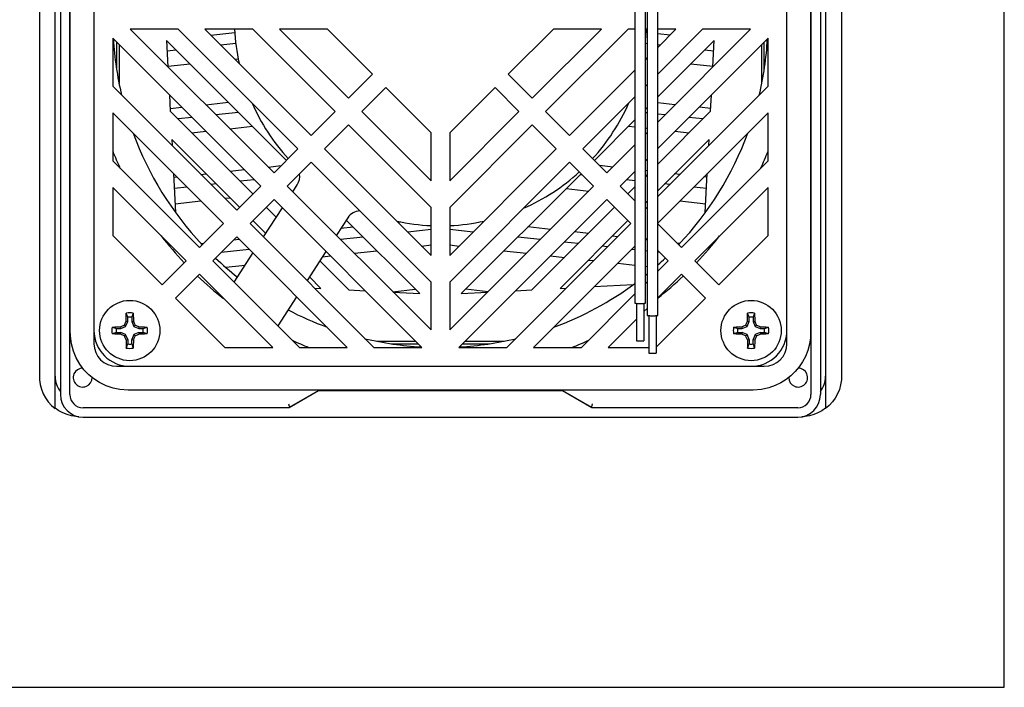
# Model space of a CAD drawing. Header units: inches. Extents: x 0 to 17, y 0 to 11.
# Tile 3 of 4: x 11.9 to 17, y 0 to 3.5. Entities that reach past the tile are written whole.
import ezdxf

# ---------------------------------------------------------------- set-up
doc = ezdxf.new("R2010")
doc.units = ezdxf.units.IN
doc.header["$LTSCALE"] = 0.935
doc.header["$MEASUREMENT"] = 0
doc.layers.get('0').update_dxf_attribs({"linetype": 'CONTINUOUS'})

msp = doc.modelspace()

# ---------------------------------------------------------------- linework, layer by layer
at = {"color": 7, "linetype": 'Continuous'}
for p, q in [((17, 0), (17, 11)), ((11.9559, 5.3835), (11.9559, 1.6316)), ((12.0389, 1.4559), (12.0389, 5.3902)), ((16.0659, 5.3902), (16.0659, 1.4559)), ((16.1489, 5.3835), (16.1489, 1.6316)), ((12.2414, 5.1811), (12.2414, 1.7952)), ((15.8634, 1.7952), (15.8634, 5.1811)), ((15.0691, 4.7639), (15.0691, 2.0071)), ((15.1242, 2.0071), (15.1242, 4.7769)), ((15.1331, 4.7764), (15.1331, 1.9431)), ((15.1882, 1.9431), (15.1882, 4.7554)), ((12.4313, 3.4389), (13.1825, 2.6878)), ((12.6818, 3.4389), (12.4313, 3.4389)), ((13.3077, 2.8131), (12.6818, 3.4389)), ((12.821, 3.4389), (13.3773, 2.8827)), ((13.0716, 3.4389), (12.821, 3.4389)), ((12.8522, 3.4078), (12.9778, 3.4214)), ((13.5026, 3.0079), (13.0716, 3.4389)), ((13.2108, 3.4389), (13.5722, 3.0775)), ((13.4613, 3.4389), (13.2108, 3.4389)), ((13.6975, 3.2028), (13.4613, 3.4389)), ((14.6435, 3.4389), (14.4074, 3.2028)), ((14.5326, 3.0775), (14.894, 3.4389)), ((15.0332, 3.4389), (14.6022, 3.0079)), ((14.894, 3.4389), (14.6435, 3.4389)), ((15.0691, 3.4389), (15.0332, 3.4389)), ((15.1331, 3.4389), (15.1242, 3.4389)), ((15.1331, 3.4208), (15.127, 3.4214)), ((15.2838, 3.4389), (15.1882, 3.4389)), ((15.1882, 3.3434), (15.2838, 3.4389)), ((15.423, 3.4389), (15.1882, 3.2042)), ((15.1882, 2.9536), (15.6735, 3.4389)), ((15.2526, 3.4078), (15.1882, 3.4148)), ((15.6735, 3.4389), (15.423, 3.4389)), ((12.3398, 3.3912), (12.3398, 3.1407)), ((13.1129, 2.6182), (12.3398, 3.3912)), ((12.3597, 3.3713), (12.3597, 3.2308)), ((12.3733, 3.3577), (12.3733, 3.1553)), ((12.983, 3.3634), (12.905, 3.355)), ((15.1331, 3.3622), (15.1242, 3.3632)), ((15.765, 3.3912), (15.1882, 2.8144)), ((15.1998, 3.355), (15.1882, 3.3562)), ((15.7315, 3.3577), (15.7315, 3.1553)), ((15.7451, 3.2308), (15.7451, 3.3713)), ((15.765, 3.1407), (15.765, 3.3912)), ((12.6715, 3.3295), (12.624, 3.3244)), ((15.4808, 3.3244), (15.4333, 3.3295)), ((12.6282, 3.2446), (12.7439, 3.2572)), ((12.9774, 3.2826), (12.9951, 3.2845)), ((15.1242, 3.2793), (15.1331, 3.2883)), ((15.1242, 3.2829), (15.1274, 3.2826)), ((15.3609, 3.2572), (15.4767, 3.2446)), ((13.5722, 3.0775), (13.6975, 3.2028)), ((14.4074, 3.2028), (14.5326, 3.0775)), ((14.7275, 2.8827), (15.0691, 3.2242)), ((12.3398, 3.1407), (12.9876, 2.4929)), ((15.1331, 3.1491), (15.1242, 3.1401)), ((15.1882, 2.5639), (15.765, 3.1407)), ((13.7671, 3.1332), (13.6418, 3.0079)), ((14.0032, 2.8971), (13.7671, 3.1332)), ((14.3378, 3.1332), (14.1016, 2.8971)), ((14.463, 3.0079), (14.3378, 3.1332)), ((12.8263, 3.0439), (12.9443, 3.0568)), ((15.0691, 3.085), (14.7971, 2.8131)), ((15.2785, 3.0439), (15.1882, 3.0537)), ((12.3398, 3.0015), (12.3398, 2.7509)), ((12.918, 2.4233), (12.3398, 3.0015)), ((12.6398, 3.0236), (12.7008, 3.0303)), ((12.9971, 3.0039), (12.8791, 2.9911)), ((13.3773, 2.8827), (13.5026, 3.0079)), ((13.6418, 3.0079), (14.0032, 2.6465)), ((14.1016, 2.6465), (14.463, 3.0079)), ((14.6022, 3.0079), (14.7275, 2.8827)), ((15.1331, 3.0012), (15.1242, 3.0021)), ((15.765, 3.0015), (15.1882, 2.4247)), ((15.2257, 2.9911), (15.1882, 2.9952)), ((15.4651, 3.0236), (15.4041, 3.0303)), ((15.765, 2.7509), (15.765, 3.0015)), ((12.7536, 2.9774), (12.6808, 2.9695)), ((13.5722, 2.9383), (13.4469, 2.8131)), ((14.0032, 2.5073), (13.5722, 2.9383)), ((14.5326, 2.9383), (14.1016, 2.5073)), ((14.6579, 2.8131), (14.5326, 2.9383)), ((15.424, 2.9695), (15.3512, 2.9774)), ((12.7532, 2.8971), (12.826, 2.9051)), ((12.9515, 2.9187), (13.0695, 2.9316)), ((14.0032, 2.6465), (14.0032, 2.8971)), ((14.1016, 2.8971), (14.1016, 2.6465)), ((15.0353, 2.9316), (15.0691, 2.9279)), ((15.1242, 2.9219), (15.1331, 2.9209)), ((15.1242, 2.8896), (15.1331, 2.8985)), ((15.2789, 2.9051), (15.3517, 2.8971)), ((14.9224, 2.6878), (15.0691, 2.8345)), ((13.1825, 2.6878), (13.3077, 2.8131)), ((13.4469, 2.8131), (14.0032, 2.2568)), ((14.1016, 2.2568), (14.6579, 2.8131)), ((14.7971, 2.8131), (14.9224, 2.6878)), ((12.3398, 2.7509), (12.7927, 2.298)), ((13.3773, 2.7435), (13.252, 2.6182)), ((14.0032, 2.1176), (13.3773, 2.7435)), ((14.7275, 2.7435), (14.1016, 2.1176)), ((14.8528, 2.6182), (14.7275, 2.7435)), ((15.1331, 2.7593), (15.1242, 2.7504)), ((15.3121, 2.298), (15.765, 2.7509)), ((12.8004, 2.6801), (12.8281, 2.6831)), ((12.9536, 2.6967), (13.0264, 2.7046)), ((13.1519, 2.7183), (13.2204, 2.7258)), ((13.3163, 2.6776), (13.3109, 2.677)), ((14.7939, 2.677), (14.7821, 2.6783)), ((14.9529, 2.7183), (14.8844, 2.7258)), ((15.0691, 2.6953), (14.992, 2.6182)), ((15.1331, 2.6987), (15.1242, 2.6997)), ((15.3044, 2.6801), (15.2768, 2.6831)), ((12.6586, 2.6646), (12.6749, 2.6664)), ((12.8809, 2.6302), (12.8533, 2.6272)), ((13.0792, 2.6518), (13.0064, 2.6439)), ((13.2809, 2.5893), (13.3043, 2.6253)), ((15.0691, 2.6471), (15.0256, 2.6518)), ((15.2516, 2.6272), (15.224, 2.6302)), ((15.4463, 2.6646), (15.4299, 2.6664)), ((12.7231, 2.2284), (12.3398, 2.6117)), ((12.3398, 2.6117), (12.3398, 2.3612)), ((12.7277, 2.6136), (12.6616, 2.6064)), ((12.9876, 2.4929), (13.1129, 2.6182)), ((13.252, 2.6182), (14.0032, 1.867)), ((13.2771, 2.5931), (13.2839, 2.5938)), ((14.1016, 1.867), (14.8528, 2.6182)), ((14.7097, 2.6059), (14.8277, 2.5931)), ((14.992, 2.6182), (15.0691, 2.5411)), ((15.4432, 2.6064), (15.3771, 2.6136)), ((15.765, 2.6117), (15.3817, 2.2284)), ((15.765, 2.3612), (15.765, 2.6117)), ((12.6658, 2.5266), (12.8001, 2.5412)), ((12.9256, 2.5549), (12.9532, 2.5579)), ((13.1825, 2.5486), (13.0572, 2.4233)), ((13.9555, 1.7755), (13.1825, 2.5486)), ((14.9224, 2.5486), (14.1493, 1.7755)), ((15.0477, 2.4233), (14.9224, 2.5486)), ((15.3047, 2.5412), (15.439, 2.5266)), ((13.1275, 2.353), (13.2261, 2.5049)), ((14.0032, 2.2568), (14.0032, 2.5073)), ((14.1016, 2.5073), (14.1016, 2.2568)), ((15.1242, 2.4998), (15.1331, 2.5088)), ((12.7927, 2.298), (12.918, 2.4233)), ((13.0572, 2.4233), (13.7049, 1.7755)), ((13.5684, 2.4537), (13.5086, 2.3616)), ((13.829, 2.4309), (13.8417, 2.4323)), ((14.2758, 2.4309), (14.2632, 2.4323)), ((14.3999, 1.7755), (15.0477, 2.4233)), ((15.1882, 2.4219), (15.3121, 2.298)), ((13.5327, 2.3987), (13.5955, 2.4055)), ((14.0032, 2.3913), (13.8819, 2.3781)), ((14.223, 2.3781), (14.1016, 2.3913)), ((14.6273, 2.3927), (14.5093, 2.4055)), ((14.8256, 2.3711), (14.7528, 2.379)), ((12.3398, 2.3612), (12.5978, 2.1032)), ((12.8023, 2.3192), (12.8153, 2.3206)), ((12.9876, 2.3537), (12.8623, 2.2284)), ((12.9715, 2.3376), (13.0005, 2.3408)), ((13.5657, 1.7755), (12.9876, 2.3537)), ((13.6484, 2.3527), (13.5304, 2.3399)), ((14.5745, 2.3399), (14.4565, 2.3527)), ((14.7728, 2.3183), (14.7, 2.3262)), ((14.9788, 2.3544), (14.9512, 2.3574)), ((15.1331, 2.3379), (15.1242, 2.3468)), ((15.1333, 2.3376), (15.1242, 2.3386)), ((15.3026, 2.3192), (15.2895, 2.3206)), ((15.507, 2.1032), (15.765, 2.3612)), ((13.0533, 2.288), (12.9058, 2.2719)), ((12.974, 2.1167), (13.0727, 2.2686)), ((13.4538, 2.2772), (13.3552, 2.1253)), ((13.6027, 2.2675), (13.7207, 2.2803)), ((13.9542, 2.3057), (14.0032, 2.3111)), ((14.1016, 2.3111), (14.1506, 2.3057)), ((14.3841, 2.2803), (14.5021, 2.2675)), ((15.0691, 2.3055), (14.5391, 1.7755)), ((14.926, 2.3016), (14.8983, 2.3046)), ((15.0691, 2.286), (15.0515, 2.288)), ((15.1331, 2.2791), (15.1242, 2.28)), ((15.2425, 2.2284), (15.1882, 2.2828)), ((15.1991, 2.2719), (15.1882, 2.2731)), ((12.5978, 2.1032), (12.7231, 2.2284)), ((12.8623, 2.2284), (13.3152, 1.7755)), ((13.4357, 2.2493), (13.4772, 2.2538)), ((14.6276, 2.2538), (14.7004, 2.2459)), ((14.826, 2.2323), (14.8536, 2.2292)), ((14.9791, 2.2156), (15.0691, 2.2058)), ((15.1882, 2.1741), (15.2425, 2.2284)), ((15.3817, 2.2284), (15.507, 2.1032)), ((12.9304, 2.1943), (13.0316, 2.2053)), ((15.1242, 2.1998), (15.1331, 2.1988)), ((12.7927, 2.1588), (12.6674, 2.0336)), ((13.176, 1.7755), (12.7927, 2.1588)), ((14.0032, 1.867), (14.0032, 2.1176)), ((14.1016, 2.1176), (14.1016, 1.867)), ((15.1242, 2.1101), (15.1331, 2.119)), ((15.3121, 2.1588), (15.1882, 2.0349)), ((15.4374, 2.0336), (15.3121, 2.1588)), ((13.8032, 2.0671), (13.9212, 2.0799)), ((14.3017, 2.0671), (14.1837, 2.0799)), ((12.6674, 2.0336), (12.9255, 1.7755)), ((13.3004, 2.0409), (13.2017, 1.889)), ((14.7896, 1.7755), (15.0691, 2.055)), ((15.1803, 1.7765), (15.4374, 2.0336)), ((15.0769, 2.006), (15.0769, 1.8106)), ((15.1163, 2.0058), (15.1163, 1.8106)), ((15.1331, 1.9798), (15.1163, 1.963)), ((12.4003, 1.8922), (12.4063, 1.9063)), ((12.4063, 1.9063), (12.4092, 1.9132)), ((12.407, 1.8855), (12.4178, 1.9115)), ((12.4092, 1.9132), (12.4096, 1.9276)), ((12.4092, 1.9132), (12.4178, 1.9115)), ((12.4096, 1.9276), (12.4099, 1.9418)), ((12.4099, 1.9418), (12.4104, 1.9556)), ((12.4178, 1.934), (12.4104, 1.9556)), ((12.4178, 1.9115), (12.4178, 1.934)), ((12.4464, 1.9556), (12.439, 1.934)), ((12.439, 1.934), (12.439, 1.9115)), ((12.439, 1.9115), (12.4476, 1.9132)), ((12.439, 1.9115), (12.4498, 1.8855)), ((12.4464, 1.9556), (12.4469, 1.9418)), ((12.4469, 1.9418), (12.4472, 1.9276)), ((12.4472, 1.9276), (12.4476, 1.9132)), ((12.4476, 1.9132), (12.452, 1.9028)), ((15.0769, 1.9237), (14.9288, 1.7755)), ((15.141, 1.942), (15.141, 1.7466)), ((15.1803, 1.9419), (15.1803, 1.7466)), ((15.6483, 1.8922), (15.6543, 1.9063)), ((15.6543, 1.9063), (15.6573, 1.9132)), ((15.655, 1.8855), (15.6658, 1.9115)), ((15.6573, 1.9132), (15.6576, 1.9276)), ((15.6573, 1.9132), (15.6658, 1.9115)), ((15.6576, 1.9276), (15.658, 1.9418)), ((15.658, 1.9418), (15.6584, 1.9556)), ((15.6658, 1.934), (15.6584, 1.9556)), ((15.6658, 1.9115), (15.6658, 1.934)), ((15.6944, 1.9556), (15.687, 1.934)), ((15.687, 1.934), (15.687, 1.9115)), ((15.687, 1.9115), (15.6956, 1.9132)), ((15.687, 1.9115), (15.6978, 1.8855)), ((15.6944, 1.9556), (15.6949, 1.9418)), ((15.6956, 1.9132), (15.7001, 1.9028)), ((12.3369, 1.8821), (12.3508, 1.8826)), ((12.3369, 1.8821), (12.3586, 1.8747)), ((12.3586, 1.8535), (12.3369, 1.8461)), ((12.3508, 1.8826), (12.3649, 1.883)), ((12.3586, 1.8747), (12.381, 1.8747)), ((12.3586, 1.8535), (12.381, 1.8535)), ((12.3649, 1.883), (12.3793, 1.8833)), ((12.3793, 1.8833), (12.3898, 1.8878)), ((12.3793, 1.8833), (12.381, 1.8747)), ((12.381, 1.8535), (12.3793, 1.845)), ((12.381, 1.8747), (12.407, 1.8855)), ((12.407, 1.8427), (12.381, 1.8535)), ((12.3898, 1.8878), (12.4003, 1.8922)), ((12.4003, 1.8922), (12.407, 1.8855)), ((12.4498, 1.8855), (12.4565, 1.8922)), ((12.4498, 1.8855), (12.4758, 1.8747)), ((12.4758, 1.8535), (12.4498, 1.8427)), ((12.452, 1.9028), (12.4565, 1.8922)), ((12.4565, 1.8922), (12.4705, 1.8863)), ((12.4705, 1.8863), (12.4775, 1.8833)), ((12.4758, 1.8747), (12.4775, 1.8833)), ((12.4758, 1.8747), (12.4982, 1.8747)), ((12.4758, 1.8535), (12.4775, 1.845)), ((12.4758, 1.8535), (12.4982, 1.8535)), ((12.4775, 1.8833), (12.4919, 1.883)), ((12.4919, 1.883), (12.506, 1.8826)), ((12.4982, 1.8747), (12.5199, 1.8821)), ((12.5199, 1.8461), (12.4982, 1.8535)), ((12.506, 1.8826), (12.5199, 1.8821)), ((15.585, 1.8821), (15.5988, 1.8826)), ((15.585, 1.8821), (15.6066, 1.8747)), ((15.6066, 1.8535), (15.585, 1.8461)), ((15.5988, 1.8826), (15.6129, 1.883)), ((15.6066, 1.8747), (15.629, 1.8747)), ((15.6066, 1.8535), (15.629, 1.8535)), ((15.6129, 1.883), (15.6273, 1.8833)), ((15.6273, 1.8833), (15.6378, 1.8878)), ((15.6273, 1.8833), (15.629, 1.8747)), ((15.629, 1.8535), (15.6273, 1.845)), ((15.629, 1.8747), (15.655, 1.8855)), ((15.655, 1.8427), (15.629, 1.8535)), ((15.6378, 1.8878), (15.6483, 1.8922)), ((15.6483, 1.8922), (15.655, 1.8855)), ((15.6978, 1.8855), (15.7045, 1.8922)), ((15.6978, 1.8855), (15.7238, 1.8747)), ((15.7238, 1.8535), (15.6978, 1.8427)), ((15.7001, 1.9028), (15.7045, 1.8922)), ((15.7045, 1.8922), (15.7186, 1.8863)), ((15.7186, 1.8863), (15.7255, 1.8833)), ((15.7238, 1.8747), (15.7255, 1.8833)), ((15.7238, 1.8747), (15.7463, 1.8747)), ((15.7238, 1.8535), (15.7463, 1.8535)), ((15.7238, 1.8535), (15.7255, 1.845)), ((15.7255, 1.8833), (15.7399, 1.883)), ((15.7399, 1.883), (15.7541, 1.8826)), ((15.7463, 1.8747), (15.7679, 1.8821)), ((15.7679, 1.8461), (15.7463, 1.8535)), ((15.7541, 1.8826), (15.7679, 1.8821)), ((12.3508, 1.8457), (12.3369, 1.8461)), ((12.3649, 1.8453), (12.3508, 1.8457)), ((12.3793, 1.845), (12.3649, 1.8453)), ((12.3863, 1.842), (12.3793, 1.845)), ((12.4003, 1.836), (12.3863, 1.842)), ((12.407, 1.8427), (12.4003, 1.836)), ((12.4048, 1.8255), (12.4003, 1.836)), ((12.4092, 1.815), (12.4048, 1.8255)), ((12.4178, 1.8167), (12.407, 1.8427)), ((12.4092, 1.815), (12.4178, 1.8167)), ((12.4178, 1.8167), (12.4178, 1.7943)), ((12.4498, 1.8427), (12.439, 1.8167)), ((12.439, 1.8167), (12.4476, 1.815)), ((12.439, 1.7943), (12.439, 1.8167)), ((12.4505, 1.822), (12.4476, 1.815)), ((12.4498, 1.8427), (12.4565, 1.836)), ((12.4565, 1.836), (12.4505, 1.822)), ((12.467, 1.8405), (12.4565, 1.836)), ((12.4775, 1.845), (12.467, 1.8405)), ((12.4919, 1.8453), (12.4775, 1.845)), ((12.506, 1.8457), (12.4919, 1.8453)), ((12.5199, 1.8461), (12.506, 1.8457)), ((13.7196, 1.8091), (13.922, 1.8091)), ((14.1829, 1.8091), (14.3853, 1.8091)), ((15.5988, 1.8457), (15.585, 1.8461)), ((15.6129, 1.8453), (15.5988, 1.8457)), ((15.6273, 1.845), (15.6129, 1.8453)), ((15.6343, 1.842), (15.6273, 1.845)), ((15.6483, 1.836), (15.6343, 1.842)), ((15.655, 1.8427), (15.6483, 1.836)), ((15.6513, 1.829), (15.6483, 1.836)), ((15.6658, 1.8167), (15.655, 1.8427)), ((15.6573, 1.815), (15.6658, 1.8167)), ((15.6658, 1.8167), (15.6658, 1.7943)), ((15.6978, 1.8427), (15.687, 1.8167)), ((15.687, 1.8167), (15.6956, 1.815)), ((15.687, 1.7943), (15.687, 1.8167)), ((15.6956, 1.815), (15.6953, 1.8006)), ((15.6986, 1.822), (15.6956, 1.815)), ((15.6978, 1.8427), (15.7045, 1.836)), ((15.7045, 1.836), (15.6986, 1.822)), ((15.7151, 1.8405), (15.7045, 1.836)), ((15.7255, 1.845), (15.7151, 1.8405)), ((15.7399, 1.8453), (15.7255, 1.845)), ((15.7541, 1.8457), (15.7399, 1.8453)), ((15.7679, 1.8461), (15.7541, 1.8457)), ((12.4097, 1.7967), (12.41, 1.7861)), ((12.41, 1.7861), (12.4104, 1.7727)), ((12.4104, 1.7727), (12.4178, 1.7943)), ((12.439, 1.7943), (12.4464, 1.7727)), ((12.9255, 1.7755), (13.176, 1.7755)), ((13.3152, 1.7755), (13.5657, 1.7755)), ((13.7049, 1.7755), (13.9555, 1.7755)), ((13.7956, 1.7953), (13.9357, 1.7953)), ((14.1493, 1.7755), (14.3999, 1.7755)), ((14.1691, 1.7953), (14.3093, 1.7953)), ((14.5391, 1.7755), (14.7896, 1.7755)), ((14.9288, 1.7755), (15.141, 1.7755)), ((15.6577, 1.7967), (15.658, 1.7861)), ((15.658, 1.7861), (15.6584, 1.7727)), ((15.6584, 1.7727), (15.6658, 1.7943)), ((15.687, 1.7943), (15.6944, 1.7727)), ((15.6949, 1.7865), (15.6944, 1.7727)), ((15.6953, 1.8006), (15.6949, 1.7865)), ((12.3595, 1.6771), (15.7453, 1.6771)), ((12.0585, 1.445), (12.0389, 1.4587)), ((0, 0), (17, 0))]:
    msp.add_line(p, q, dxfattribs=at)
at = {"color": 6, "linetype": 'Continuous'}
for p, q in [((12.0662, 5.3563), (12.0662, 1.5295)), ((12.1153, 1.5295), (12.1153, 5.3563)), ((15.9895, 5.3563), (15.9895, 1.5295)), ((16.0386, 5.3563), (16.0386, 1.5295)), ((12.6211, 3.38), (12.6283, 3.2419)), ((12.6211, 3.38), (13.2479, 2.7532)), ((15.1882, 3.0845), (15.4838, 3.38)), ((15.4765, 3.2419), (15.4838, 3.38)), ((12.636, 3.095), (12.6405, 3.0098)), ((15.4644, 3.0098), (15.4688, 3.095)), ((13.0725, 2.5778), (12.6405, 3.0098)), ((15.1242, 3.0204), (15.1331, 3.0293)), ((15.4644, 3.0098), (15.1882, 2.7337)), ((14.857, 2.7532), (15.0691, 2.9653)), ((12.6482, 2.8629), (12.6499, 2.8306)), ((12.6482, 2.8629), (13.0029, 2.5082)), ((15.1882, 2.5945), (15.4567, 2.8629)), ((15.455, 2.8306), (15.4567, 2.8629)), ((12.6576, 2.6837), (12.6682, 2.4809)), ((14.1606, 2.0568), (14.7874, 2.6836)), ((15.1331, 2.6786), (15.1242, 2.6697)), ((15.4366, 2.4809), (15.4473, 2.6837)), ((15.0691, 2.6146), (15.0323, 2.5778)), ((15.1242, 2.5305), (15.1331, 2.5394)), ((13.1943, 2.456), (13.1421, 2.5082)), ((14.9627, 2.5082), (14.5307, 2.0762)), ((13.0725, 2.4386), (13.1395, 2.3716)), ((13.5601, 2.4409), (13.9443, 2.0568)), ((14.6776, 2.0839), (15.0323, 2.4386)), ((13.5741, 2.0762), (13.422, 2.2283)), ((13.3672, 2.1439), (13.4272, 2.0839)), ((13.3949, 2.0856), (13.4272, 2.0839)), ((13.5741, 2.0762), (13.6593, 2.0717)), ((13.8062, 2.064), (13.9443, 2.0568)), ((14.1606, 2.0568), (14.2986, 2.064)), ((14.4455, 2.0717), (14.5307, 2.0762)), ((14.6776, 2.0839), (14.7099, 2.0856)), ((14.8568, 2.0933), (15.0597, 2.1039)), ((13.415, 1.5492), (13.2614, 1.4605)), ((13.2634, 1.4635), (13.4146, 1.5508)), ((14.6902, 1.5508), (13.4146, 1.5508)), ((13.415, 1.5492), (13.4146, 1.5508)), ((14.6898, 1.5492), (13.415, 1.5492)), ((14.6902, 1.5508), (14.6898, 1.5492)), ((14.8434, 1.4605), (14.6898, 1.5492)), ((14.6902, 1.5508), (14.8414, 1.4635)), ((13.2614, 1.4605), (12.1843, 1.4605)), ((13.2614, 1.4605), (13.2611, 1.4619)), ((14.8434, 1.4605), (14.8438, 1.4619)), ((15.9205, 1.4605), (14.8434, 1.4605)), ((12.1843, 1.4114), (15.9205, 1.4114))]:
    msp.add_line(p, q, dxfattribs=at)
at = {"color": 7, "linetype": 'Continuous'}
for points in [[(12.1174, 1.8655), (12.1174, 5.1183), (12.1189, 5.1526), (12.1239, 5.1844), (12.1329, 5.2175), (12.1452, 5.2484), (12.1601, 5.2767), (12.1775, 5.3026), (12.1977, 5.3268), (12.2206, 5.349), (12.246, 5.3689), (12.2736, 5.386), (12.3024, 5.3999), (12.3347, 5.4113), (12.3726, 5.4197), (12.4155, 5.4232)], [(15.9875, 5.112), (15.9874, 1.8593), (15.9861, 1.8253), (15.9812, 1.7933), (15.9723, 1.76), (15.9601, 1.7289), (15.9453, 1.7006), (15.9279, 1.6744), (15.9075, 1.6498), (15.8845, 1.6275), (15.8591, 1.6076), (15.8312, 1.5903), (15.802, 1.5762), (15.7694, 1.5648), (15.731, 1.5565), (15.6877, 1.5531)], [(15.0691, 2.0071), (15.0696, 2.0068), (15.0712, 2.0065), (15.0737, 2.0063), (15.0771, 2.006), (15.0813, 2.0058)], [(15.0813, 2.0058), (15.086, 2.0057), (15.0912, 2.0056), (15.0966, 2.0056), (15.102, 2.0056), (15.1071, 2.0057), (15.112, 2.0058)], [(15.112, 2.0058), (15.1163, 2.006), (15.1196, 2.0063), (15.1221, 2.0065)], [(15.1221, 2.0065), (15.1237, 2.0068), (15.1242, 2.0071)], [(15.1331, 1.9431), (15.1331, 1.943), (15.1337, 1.9428), (15.1349, 1.9425), (15.1368, 1.9423), (15.1393, 1.9421), (15.1422, 1.9419)], [(15.1422, 1.9419), (15.1456, 1.9418), (15.1494, 1.9417), (15.1535, 1.9416), (15.1577, 1.9415), (15.162, 1.9415), (15.1663, 1.9416), (15.1706, 1.9416), (15.1745, 1.9417), (15.1781, 1.9419)], [(15.1781, 1.9419), (15.1813, 1.9421), (15.1839, 1.9423)], [(15.1839, 1.9423), (15.1859, 1.9425), (15.1873, 1.9427), (15.1881, 1.943), (15.1882, 1.9431)], [(15.6949, 1.9418), (15.6953, 1.9276), (15.6954, 1.9205), (15.6956, 1.9132)], [(15.6877, 1.5531), (12.421, 1.5531), (12.3772, 1.556), (12.3411, 1.5632), (12.3046, 1.5755), (12.2711, 1.5917), (12.241, 1.611), (12.2138, 1.6334), (12.1891, 1.6591), (12.1673, 1.6882), (12.1485, 1.7209), (12.1336, 1.7567), (12.1233, 1.7948), (12.118, 1.8349), (12.1174, 1.8655)], [(12.4092, 1.815), (12.4094, 1.8086), (12.4097, 1.7967)], [(12.4476, 1.815), (12.4472, 1.8006), (12.4471, 1.7935)], [(15.0769, 1.8106), (15.0774, 1.8104), (15.0785, 1.8102), (15.0803, 1.81), (15.0827, 1.8098), (15.0857, 1.8097), (15.089, 1.8096), (15.0927, 1.8095), (15.0966, 1.8095), (15.1004, 1.8095), (15.1041, 1.8096), (15.1075, 1.8097), (15.1105, 1.8098), (15.1129, 1.81), (15.1148, 1.8102), (15.1159, 1.8104), (15.1163, 1.8106)], [(15.6573, 1.815), (15.6528, 1.8255), (15.6513, 1.829)], [(15.6573, 1.815), (15.6574, 1.8086), (15.6577, 1.7967)], [(12.4471, 1.7935), (12.4466, 1.7795), (12.4464, 1.7727)], [(15.141, 1.7466), (15.1413, 1.7464), (15.1422, 1.7462), (15.1436, 1.746), (15.1456, 1.7459), (15.148, 1.7457), (15.1508, 1.7456), (15.1539, 1.7455), (15.1572, 1.7455), (15.1606, 1.7455), (15.164, 1.7455), (15.1673, 1.7455), (15.1704, 1.7456), (15.1732, 1.7457), (15.1757, 1.7458), (15.1776, 1.746), (15.1791, 1.7462), (15.18, 1.7464), (15.1803, 1.7466)], [(11.9559, 1.6316), (11.9568, 1.6066), (11.9605, 1.582), (11.9671, 1.5577), (11.9764, 1.5342), (11.9884, 1.5121), (12.0028, 1.4915), (12.0196, 1.4728), (12.0389, 1.4559)], [(16.1489, 1.6316), (16.1481, 1.6061), (16.1444, 1.5812), (16.1377, 1.5568), (16.1283, 1.5334), (16.1161, 1.5113), (16.1016, 1.4908), (16.0849, 1.4724), (16.0659, 1.4559)], [(12.1628, 1.4136), (12.1464, 1.4145), (12.1235, 1.4184), (12.1009, 1.4248), (12.0791, 1.4337), (12.0585, 1.445)], [(16.0659, 1.4587), (16.0464, 1.445), (16.0258, 1.4337), (16.004, 1.4248), (15.9814, 1.4184), (15.9585, 1.4145), (15.9421, 1.4136)]]:
    msp.add_lwpolyline(points, dxfattribs=at)
at = {"color": 6, "linetype": 'Continuous'}
for points in [[(13.414, 1.5531), (13.4141, 1.5526), (13.4146, 1.5508)], [(14.6902, 1.5508), (14.6907, 1.5527), (14.6908, 1.5531)], [(13.2586, 1.4816), (13.2596, 1.4778), (13.2606, 1.4741)], [(13.2606, 1.4741), (13.2629, 1.4654), (13.2634, 1.4635)], [(13.2611, 1.4619), (13.2611, 1.462), (13.2613, 1.4621), (13.2616, 1.4624), (13.2621, 1.4627), (13.2627, 1.4631), (13.2634, 1.4635)], [(14.8443, 1.4741), (14.8419, 1.4654), (14.8414, 1.4635)], [(14.8438, 1.4619), (14.8437, 1.462), (14.8435, 1.4621), (14.8432, 1.4624), (14.8427, 1.4627), (14.8421, 1.4631), (14.8414, 1.4635)], [(14.8463, 1.4816), (14.8453, 1.4778), (14.8443, 1.4741)]]:
    msp.add_lwpolyline(points, dxfattribs=at)
at = {"color": 7, "linetype": 'Continuous'}
for centre in [(12.4284, 1.8641), (15.6764, 1.8641)]:
    msp.add_circle(centre, 0.1575, dxfattribs=at)
for centre, radius, start, end in [((14.0524, 3.4881), 1.0768, 182.6195, 192.2406), ((14.0524, 3.4881), 1.0768, 354.5089, 357.3805), ((14.0524, 3.4881), 1.7126, 183.3657, 193.3196), ((14.0524, 3.4881), 1.7126, 346.6804, 356.6343), ((14.0524, 3.4881), 1.0768, 203.8055, 222.3805), ((14.0524, 3.4881), 1.0768, 317.6195, 336.1945), ((14.0524, 3.4881), 1.7126, 200.2515, 223.3522), ((14.0524, 3.4881), 1.7126, 316.6478, 339.7485), ((14.0524, 3.4881), 1.8455, 201.8748, 204.8288), ((14.0524, 3.4881), 1.8455, 335.1712, 338.1252), ((13.2383, 2.6682), 0.0787, 327, 10.0561), ((14.0524, 3.4881), 1.0768, 293.8055, 312.3805), ((13.6345, 2.4109), 0.0787, 92.3563, 147), ((14.0524, 3.4881), 1.0768, 257.7594, 267.3805), ((14.0524, 3.4881), 1.0768, 272.6195, 282.2406), ((14.0524, 3.4881), 1.8455, 217.7478, 223.4719), ((14.0524, 3.4881), 1.8455, 316.5281, 322.2522), ((14.0524, 3.4881), 1.7126, 226.6478, 231.7206), ((14.0524, 3.4881), 1.7126, 311.5622, 313.3522), ((14.0524, 3.4881), 1.8455, 226.5281, 232.122), ((14.0524, 3.4881), 1.7126, 308.7709, 309.1547), ((14.0524, 3.4881), 1.8455, 307.986, 313.4719), ((14.0524, 3.4881), 1.7126, 290.2515, 306.4249), ((12.4284, 1.8641), 0.0932, 78.8752, 101.1248), ((14.0524, 3.4881), 1.7126, 242.2787, 249.7485), ((15.6764, 1.8641), 0.0932, 78.8752, 101.1248), ((12.4284, 1.8641), 0.0706, 81.361, 98.639), ((15.6764, 1.8641), 0.0706, 81.361, 98.639), ((12.4284, 1.8641), 0.187, 180, 270), ((12.4284, 1.8641), 0.0932, 168.8752, 191.125), ((12.4284, 1.8641), 0.0706, 171.361, 188.639), ((12.4284, 1.8641), 0.0706, 351.361, 8.639), ((12.4284, 1.8641), 0.0932, 348.8752, 11.125), ((15.6764, 1.8641), 0.0932, 168.8752, 191.125), ((15.6764, 1.8641), 0.0706, 171.361, 188.639), ((15.6764, 1.8641), 0.187, 270, 360), ((15.6764, 1.8641), 0.0706, 351.361, 8.639), ((15.6764, 1.8641), 0.0932, 348.8752, 11.125), ((14.0524, 3.4881), 1.8455, 245.1712, 248.1252), ((14.0524, 3.4881), 1.7126, 256.6804, 266.6343), ((14.0524, 3.4881), 1.7126, 273.3657, 283.3196), ((14.0524, 3.4881), 1.8455, 291.8748, 294.8288), ((12.3595, 1.7952), 0.1181, 180, 270), ((12.4284, 1.8641), 0.0932, 258.8752, 281.1248), ((12.4284, 1.8641), 0.0706, 261.361, 278.639), ((15.6764, 1.8641), 0.0932, 258.8752, 281.1248), ((15.6764, 1.8641), 0.0706, 261.361, 278.639), ((15.7453, 1.7952), 0.1181, 270, 360), ((12.1698, 1.625), 0.1309, 180.0287, 217.6596), ((15.935, 1.625), 0.1309, 322.3383, 359.978)]:
    msp.add_arc(centre, radius, start, end, dxfattribs=at)
at = {"color": 6, "linetype": 'Continuous'}
for centre, radius, start, end in [((12.1823, 1.6181), 0.0492, 89.172, 0.9296), ((15.9225, 1.6181), 0.0492, 179.1405, 90.6841), ((12.1843, 1.5295), 0.1181, 180, 270), ((12.1843, 1.5295), 0.069, 180, 269.9987), ((15.9205, 1.5295), 0.1181, 270, 360), ((15.9205, 1.5295), 0.069, 270.0011, 0.0012)]:
    msp.add_arc(centre, radius, start, end, dxfattribs=at)

doc.saveas('drawing.dxf')
